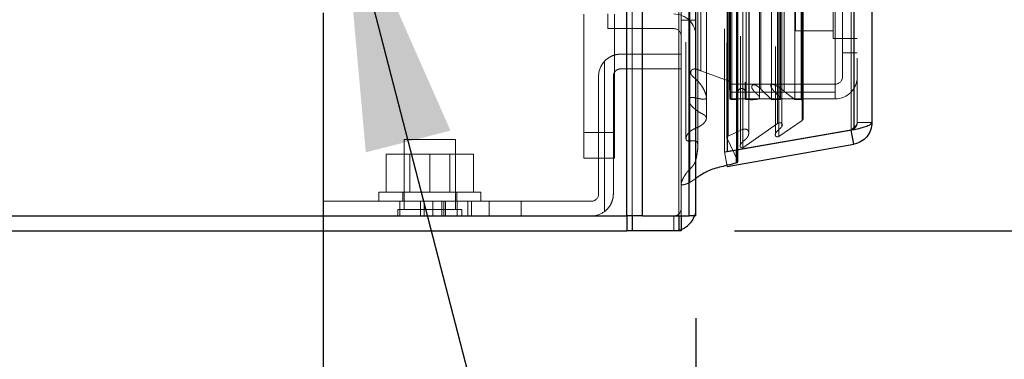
# Model space of a CAD drawing. Header units: inches. Extents: x 0.2 to 10.8, y 0.2 to 8.2.
# Tile 20 of 86: x 1.523 to 2.004, y 2.98 to 3.146. Entities that reach past the tile are written whole.
import ezdxf

# ---------------------------------------------------------------- set-up
doc = ezdxf.new("R2010")
doc.units = ezdxf.units.IN
doc.header["$MEASUREMENT"] = 0
doc.linetypes.add('HIDDEN', pattern=[0.07500000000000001, 0.05, -0.025])
doc.layers.add('DIMENSIONS', color=140, linetype='Continuous')
doc.layers.add('SLD-0', color=179, linetype='Continuous')
doc.styles.add('SLDTEXTSTYLE0', font='TXT', dxfattribs={"width": 0.7})
doc.dimstyles.new('SLDDIMSTYLE1', dxfattribs={"dimtxt": 0.0849609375, "dimasz": 0.13, "dimexe": 0, "dimexo": 0.0625, "dimgap": 0.021240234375, "dimtad": 0, "dimtih": 1, "dimtoh": 1, "dimlfac": 10, "dimrnd": 1e-09, "dimzin": 12, "dimdsep": 46, "dimtxsty": 'SLDTEXTSTYLE0', "dimsah": 1, "dimcen": 0.09, "dimadec": 0, "dimazin": 3, "dimtfac": 1, "dimtmove": 0, "dimatfit": 0, "dimfxl": 0, "dimfrac": 2, "dimtolj": 1, "dimtzin": 12, "dimarcsym": 0})
doc.dimstyles.new('SLDDIMSTYLE3', dxfattribs={"dimtxt": 0.18, "dimasz": 0.13, "dimexe": 0, "dimexo": 0.0625, "dimgap": 0, "dimtad": 0, "dimtih": 1, "dimtoh": 1, "dimdec": 0, "dimrnd": 1e-09, "dimzin": 0, "dimdsep": 46, "dimtxsty": 'Standard', "dimsah": 1, "dimcen": 0.09, "dimadec": 0, "dimazin": 0, "dimtfac": 0.13, "dimtdec": 0, "dimtofl": 0, "dimtmove": 0, "dimatfit": 3, "dimfxl": 0, "dimfrac": 2, "dimtolj": 1, "dimtzin": 0, "dimarcsym": 0})

# ---------------------------------------------------------------- blocks, each defined once
blk = doc.blocks.new('_D_5')
at = {"layer": 'DIMENSIONS'}
for p, q in [((0.8204065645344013, 3.287147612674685), (0.8204065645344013, 3.537147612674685)), ((1.686466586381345, 3.287147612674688), (0.6954065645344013, 3.287147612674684)), ((1.010316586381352, 3.042647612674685), (0.6954065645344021, 3.042647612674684)), ((0.8204065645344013, 2.744478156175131), (0.8204065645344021, 3.042647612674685)), ((0.3807564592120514, 2.744478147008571), (0.3522263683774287, 2.744478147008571)), ((0.3522263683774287, 2.744478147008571), (0.3522263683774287, 2.609447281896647)), ((0.6332256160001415, 2.744478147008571), (0.6617557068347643, 2.744478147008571)), ((0.6617557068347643, 2.744478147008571), (0.6617557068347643, 2.609447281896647)), ((0.7864178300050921, 2.744478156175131), (0.8204065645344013, 2.744478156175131)), ((0.3522263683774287, 2.609447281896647), (0.3807564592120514, 2.609447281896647)), ((0.6617557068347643, 2.609447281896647), (0.6332256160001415, 2.609447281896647))]:
    blk.add_line(p, q, dxfattribs=at)
for points in [[(0.8204065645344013, 3.287147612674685), (0.8404065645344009, 3.417147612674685), (0.8004065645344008, 3.417147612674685)], [(0.8204065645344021, 3.042647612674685), (0.8004065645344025, 2.912647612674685), (0.8404065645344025, 2.912647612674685)]]:
    blk.add_solid(points, dxfattribs=at)
at = {"layer": 'DIMENSIONS', "char_height": 0.08333333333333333, "attachment_point": 1, "style": 'SLDTEXTSTYLE0'}
for s, insert in [('2.45', (0.3807564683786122, 2.87092052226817)), ('62.1', (0.3807564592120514, 2.716869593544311))]:
    blk.add_mtext(s, dxfattribs=dict(at, insert=insert))
blk = doc.blocks.new('_D_11')
at = {"layer": 'DIMENSIONS'}
for p, q in [((2.038487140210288, 3.224847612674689), (2.038487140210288, 3.474847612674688)), ((1.746541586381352, 3.224847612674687), (2.163487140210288, 3.224847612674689)), ((1.87197215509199, 3.042647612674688), (2.163487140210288, 3.042647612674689)), ((2.038487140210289, 2.744478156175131), (2.038487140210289, 3.042647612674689)), ((2.134188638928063, 2.744478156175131), (2.038487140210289, 2.744478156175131)), ((2.287380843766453, 2.744478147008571), (2.25885075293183, 2.744478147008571)), ((2.25885075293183, 2.744478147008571), (2.25885075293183, 2.609447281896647)), ((2.539850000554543, 2.744478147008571), (2.568380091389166, 2.744478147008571)), ((2.568380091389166, 2.744478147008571), (2.568380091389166, 2.609447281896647)), ((2.25885075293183, 2.609447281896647), (2.287380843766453, 2.609447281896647)), ((2.568380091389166, 2.609447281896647), (2.539850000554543, 2.609447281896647))]:
    blk.add_line(p, q, dxfattribs=at)
for points in [[(2.038487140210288, 3.224847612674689), (2.058487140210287, 3.354847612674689), (2.018487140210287, 3.354847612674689)], [(2.038487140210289, 3.042647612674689), (2.018487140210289, 2.912647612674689), (2.058487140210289, 2.912647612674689)]]:
    blk.add_solid(points, dxfattribs=at)
at = {"layer": 'DIMENSIONS', "char_height": 0.08333333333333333, "attachment_point": 1, "style": 'SLDTEXTSTYLE0'}
for s, insert in [('1.82', (2.287380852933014, 2.87092052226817)), ('46.3', (2.287380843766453, 2.716869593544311))]:
    blk.add_mtext(s, dxfattribs=dict(at, insert=insert))
blk = doc.blocks.new('_D_12')
at = {"layer": 'DIMENSIONS'}
for p, q in [((1.670916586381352, 3.149222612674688), (1.670916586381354, 2.727656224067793)), ((1.853116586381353, 2.999847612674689), (1.853116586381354, 2.727656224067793)), ((1.112611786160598, 2.85265621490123), (1.084081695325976, 2.85265621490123)), ((1.084081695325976, 2.85265621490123), (1.084081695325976, 2.717625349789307)), ((1.365080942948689, 2.85265621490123), (1.393611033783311, 2.85265621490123)), ((1.393611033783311, 2.85265621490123), (1.393611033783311, 2.717625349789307)), ((1.670916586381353, 2.852656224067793), (1.480213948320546, 2.852656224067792)), ((1.853116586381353, 2.852656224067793), (2.103116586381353, 2.852656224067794)), ((1.084081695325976, 2.717625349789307), (1.112611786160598, 2.717625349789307)), ((1.393611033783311, 2.717625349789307), (1.365080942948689, 2.717625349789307))]:
    blk.add_line(p, q, dxfattribs=at)
for points in [[(1.670916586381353, 2.852656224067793), (1.540916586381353, 2.872656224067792), (1.540916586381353, 2.832656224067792)], [(1.853116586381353, 2.852656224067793), (1.983116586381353, 2.832656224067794), (1.983116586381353, 2.872656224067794)]]:
    blk.add_solid(points, dxfattribs=at)
at = {"layer": 'DIMENSIONS', "char_height": 0.08333333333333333, "attachment_point": 1, "style": 'SLDTEXTSTYLE0'}
for s, insert in [('1.82', (1.112611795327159, 2.97909859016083)), ('46.3', (1.112611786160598, 2.825047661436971))]:
    blk.add_mtext(s, dxfattribs=dict(at, insert=insert))

msp = doc.modelspace()

# ---------------------------------------------------------------- linework, layer by layer
at = {"layer": 'SLD-0', "linetype": 'Continuous', "lineweight": 25}
for p, q in [((1.819425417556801, 3.049847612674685), (1.819425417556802, 5.384842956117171)), ((1.827062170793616, 3.049847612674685), (1.827062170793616, 5.383426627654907)), ((1.84995333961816, 3.049847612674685), (1.849953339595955, 5.372658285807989)), ((1.853116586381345, 3.049847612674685), (1.853116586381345, 5.372347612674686)), ((1.868480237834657, 5.341502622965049), (1.868480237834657, 3.081172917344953)), ((1.930305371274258, 5.330601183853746), (1.930305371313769, 3.092074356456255)), ((1.939229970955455, 5.327067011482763), (1.939229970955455, 3.095608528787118)), ((1.930305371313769, 3.092074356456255), (1.868480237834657, 3.081172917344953)), ((1.930305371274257, 3.084972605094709), (1.929090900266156, 3.091860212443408)), ((1.868480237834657, 3.074071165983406), (1.930305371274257, 3.084972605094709)), ((1.868480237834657, 3.081172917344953), (1.868396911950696, 3.081172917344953)), ((1.873040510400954, 3.075812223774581), (1.873040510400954, 3.081977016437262)), ((1.873652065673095, 3.076733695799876), (1.873652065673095, 3.082084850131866)), ((1.063916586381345, 3.049847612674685), (1.819425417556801, 3.049847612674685)), ((1.827062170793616, 3.049847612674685), (1.819425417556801, 3.049847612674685)), ((1.819429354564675, 3.049847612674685), (1.819429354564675, 3.042647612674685)), ((1.821972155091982, 3.049847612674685), (1.821972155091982, 3.042647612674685)), ((1.827062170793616, 3.049847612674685), (1.84995333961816, 3.049847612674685)), ((1.844863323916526, 3.049847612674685), (1.844863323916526, 3.042647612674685)), ((1.845916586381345, 3.049847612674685), (1.845916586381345, 3.042647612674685)), ((1.853116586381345, 3.049847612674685), (1.84995333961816, 3.049847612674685)), ((1.060316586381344, 3.042647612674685), (1.819429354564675, 3.042647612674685)), ((1.821972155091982, 3.042647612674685), (1.819429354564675, 3.042647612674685)), ((1.844863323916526, 3.042647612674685), (1.821972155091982, 3.042647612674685)), ((1.845916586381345, 3.042647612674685), (1.844863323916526, 3.042647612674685))]:
    msp.add_line(p, q, dxfattribs=at)
at = {"layer": 'SLD-0', "linetype": 'HIDDEN', "lineweight": 18}
for p, q in [((1.819425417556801, 5.384842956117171), (1.819425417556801, 3.049847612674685)), ((1.819425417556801, 5.384842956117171), (1.819425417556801, 3.049847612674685)), ((1.819425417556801, 3.049847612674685), (1.819425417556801, 5.384842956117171)), ((1.821971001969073, 3.049847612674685), (1.821971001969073, 5.383426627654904)), ((1.821971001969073, 3.049847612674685), (1.821971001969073, 5.383426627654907)), ((1.827062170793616, 3.049847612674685), (1.827062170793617, 5.383426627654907)), ((1.844862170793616, 3.049847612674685), (1.844862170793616, 5.372658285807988)), ((1.844862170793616, 3.049847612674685), (1.844862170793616, 5.372658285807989)), ((1.845916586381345, 3.049847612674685), (1.845916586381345, 5.372347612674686)), ((1.84995333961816, 3.049847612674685), (1.84995333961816, 5.372658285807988)), ((1.850258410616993, 3.066208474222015), (1.850258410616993, 5.356467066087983)), ((1.873550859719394, 3.077172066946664), (1.873550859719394, 5.345503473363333)), ((1.873550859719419, 3.077172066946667), (1.873550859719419, 5.345503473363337)), ((1.854164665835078, 3.084158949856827), (1.854164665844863, 5.338522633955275)), ((1.854164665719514, 3.084169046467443), (1.854164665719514, 5.33852069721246)), ((1.867229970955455, 5.341502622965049), (1.867229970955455, 3.081172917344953)), ((1.873040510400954, 3.081977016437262), (1.873040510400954, 5.340698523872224)), ((1.873652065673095, 3.082084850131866), (1.873652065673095, 5.340590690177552)), ((1.874925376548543, 5.337926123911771), (1.874925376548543, 3.0847146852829)), ((1.876116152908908, 3.083254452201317), (1.876116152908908, 5.33942108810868)), ((1.868357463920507, 5.334669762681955), (1.868357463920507, 3.088005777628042)), ((1.868389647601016, 3.087754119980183), (1.868389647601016, 5.334921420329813)), ((1.868931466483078, 3.088910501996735), (1.868931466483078, 5.333765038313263)), ((1.868931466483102, 3.088910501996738), (1.868931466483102, 5.333765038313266)), ((1.892007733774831, 5.332835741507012), (1.892007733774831, 3.08984473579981)), ((1.893725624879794, 3.088730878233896), (1.893725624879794, 5.3339446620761)), ((1.876153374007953, 3.092311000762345), (1.876153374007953, 5.330364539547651)), ((1.878993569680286, 3.090339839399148), (1.878993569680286, 5.3323379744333)), ((1.895142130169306, 3.093570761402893), (1.895142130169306, 5.329108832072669)), ((1.929055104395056, 5.330601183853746), (1.929055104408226, 3.092074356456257)), ((1.929055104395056, 3.092074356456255), (1.929055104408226, 5.330601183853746)), ((1.930305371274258, 3.092074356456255), (1.930305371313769, 5.330601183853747)), ((1.858288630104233, 3.097686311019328), (1.858288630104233, 5.32495988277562)), ((1.89302445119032, 3.095093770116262), (1.89302445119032, 5.327581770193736)), ((1.905044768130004, 3.09665662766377), (1.905044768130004, 5.326018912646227)), ((1.905564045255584, 3.097533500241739), (1.905564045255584, 5.325142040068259)), ((1.932029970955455, 5.327067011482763), (1.932029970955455, 3.095608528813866)), ((1.869736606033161, 3.107794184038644), (1.869736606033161, 5.314881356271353)), ((1.869736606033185, 3.107794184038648), (1.869736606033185, 5.314881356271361)), ((1.870748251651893, 3.106794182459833), (1.870748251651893, 5.315881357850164)), ((1.870748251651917, 3.106794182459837), (1.870748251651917, 5.315881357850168)), ((1.873236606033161, 5.315881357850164), (1.873236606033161, 3.106794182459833)), ((1.873236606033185, 3.106794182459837), (1.873236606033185, 5.315881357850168)), ((1.873736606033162, 3.107294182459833), (1.873736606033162, 5.315381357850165)), ((1.877236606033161, 5.315381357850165), (1.877236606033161, 3.107294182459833)), ((1.877736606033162, 3.106794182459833), (1.877736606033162, 5.315881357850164)), ((1.877736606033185, 5.315881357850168), (1.877736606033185, 3.106794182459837)), ((1.879144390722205, 3.106794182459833), (1.879144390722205, 5.315881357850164)), ((1.884302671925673, 3.107894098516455), (1.884302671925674, 5.314831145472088)), ((1.89014912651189, 3.106794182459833), (1.89014912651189, 5.315881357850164)), ((1.894283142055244, 3.106794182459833), (1.894283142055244, 5.315881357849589)), ((1.894537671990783, 3.10759109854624), (1.894537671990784, 5.31508796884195)), ((1.901524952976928, 3.106794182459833), (1.901524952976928, 5.315881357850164)), ((1.904564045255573, 3.106794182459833), (1.904564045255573, 5.315881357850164)), ((1.904564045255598, 3.106794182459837), (1.904564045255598, 5.315881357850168)), ((1.870029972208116, 3.110387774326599), (1.870029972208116, 5.312287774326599)), ((1.880693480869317, 5.310402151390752), (1.880693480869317, 3.112256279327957)), ((1.88495958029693, 3.11194841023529), (1.88495958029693, 5.310727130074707)), ((1.884959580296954, 3.111948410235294), (1.884959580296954, 5.310727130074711)), ((1.889826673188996, 5.309406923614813), (1.889826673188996, 3.113270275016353)), ((1.89635505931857, 3.110833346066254), (1.89635505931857, 5.311842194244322)), ((1.868995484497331, 3.116017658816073), (1.868995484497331, 5.306657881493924)), ((1.868995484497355, 3.116017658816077), (1.868995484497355, 5.306657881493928)), ((1.869652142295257, 3.115090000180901), (1.869652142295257, 5.307585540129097)), ((1.869652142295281, 3.115090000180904), (1.869652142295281, 5.307585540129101)), ((1.85060464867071, 5.30268430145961), (1.850604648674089, 3.120008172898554)), ((1.855565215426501, 3.120926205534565), (1.855565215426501, 5.301749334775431)), ((1.921229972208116, 3.110387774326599), (1.921229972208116, 3.194387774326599)), ((1.924829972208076, 3.12967116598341), (1.924829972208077, 3.194387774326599)), ((1.901829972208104, 3.161771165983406), (1.901829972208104, 3.140471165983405)), ((1.920329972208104, 3.161771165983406), (1.920329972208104, 3.136771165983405)), ((1.798363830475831, 3.0906432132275), (1.798363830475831, 3.148558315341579)), ((1.810116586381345, 3.141547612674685), (1.810116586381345, 3.148747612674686)), ((1.813363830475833, 3.148558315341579), (1.813363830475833, 3.0906432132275)), ((1.845916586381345, 3.145747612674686), (1.853116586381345, 3.145747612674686)), ((1.842316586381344, 3.141547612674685), (1.810116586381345, 3.141547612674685)), ((1.920329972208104, 3.140471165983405), (1.901829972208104, 3.140471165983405)), ((1.920329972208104, 3.136771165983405), (1.924829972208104, 3.136771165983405)), ((1.924829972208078, 3.13677116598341), (1.932029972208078, 3.13677116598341)), ((1.816416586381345, 3.129047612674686), (1.845916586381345, 3.129047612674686)), ((1.924829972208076, 3.12967116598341), (1.932029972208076, 3.12967116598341)), ((1.924829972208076, 3.11797116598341), (1.924829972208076, 3.12967116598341)), ((1.808416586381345, 3.051948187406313), (1.808416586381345, 3.125502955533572)), ((1.808416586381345, 3.125502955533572), (1.808416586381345, 3.051948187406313)), ((1.845916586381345, 3.121847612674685), (1.816416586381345, 3.121847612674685)), ((1.850604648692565, 3.120002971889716), (1.85060464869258, 3.119991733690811)), ((1.855565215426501, 3.120926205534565), (1.868995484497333, 3.116017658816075)), ((1.805616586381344, 3.118247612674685), (1.805616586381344, 3.060647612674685)), ((1.812816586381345, 3.118247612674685), (1.812816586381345, 3.060647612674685)), ((1.869652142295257, 3.115090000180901), (1.869736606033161, 3.107794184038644)), ((1.870029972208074, 3.11437116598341), (1.921229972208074, 3.11437116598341)), ((1.870029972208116, 3.110387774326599), (1.921229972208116, 3.110387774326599)), ((1.870029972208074, 3.110387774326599), (1.870029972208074, 3.107171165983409)), ((1.880693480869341, 3.112256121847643), (1.880693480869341, 3.112243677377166)), ((1.884959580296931, 3.11194841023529), (1.89014912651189, 3.106794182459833)), ((1.896355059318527, 3.110833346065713), (1.90152495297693, 3.106794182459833)), ((1.921229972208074, 3.110387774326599), (1.921229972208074, 3.107171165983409)), ((1.870029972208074, 3.107171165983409), (1.921229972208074, 3.107171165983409)), ((1.870748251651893, 3.106794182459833), (1.873236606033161, 3.106794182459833)), ((1.877736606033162, 3.106794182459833), (1.879144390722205, 3.106794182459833)), ((1.884302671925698, 3.107873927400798), (1.884302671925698, 3.10789394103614)), ((1.89014912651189, 3.106794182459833), (1.894283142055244, 3.106794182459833)), ((1.894537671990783, 3.106794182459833), (1.894537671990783, 3.10759109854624)), ((1.901524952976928, 3.106794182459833), (1.904564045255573, 3.106794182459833)), ((1.893024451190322, 3.09509377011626), (1.876116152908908, 3.083254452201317)), ((1.905044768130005, 3.09665662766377), (1.893725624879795, 3.088730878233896)), ((1.932029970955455, 3.095608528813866), (1.939229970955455, 3.095608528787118)), ((1.813363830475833, 3.0906432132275), (1.798363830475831, 3.0906432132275)), ((1.798363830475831, 3.0781432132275), (1.798363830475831, 3.0906432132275)), ((1.813363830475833, 3.0906432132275), (1.798363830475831, 3.0906432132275)), ((1.813363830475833, 3.0906432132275), (1.813363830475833, 3.0781432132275)), ((1.929055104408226, 3.092074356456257), (1.867229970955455, 3.081172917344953)), ((1.867229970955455, 3.081161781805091), (1.929055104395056, 3.092063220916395)), ((1.876153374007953, 3.092311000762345), (1.868931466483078, 3.088910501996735)), ((1.892007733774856, 3.089844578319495), (1.892007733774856, 3.089839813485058)), ((1.89514213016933, 3.093565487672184), (1.89514213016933, 3.093570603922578)), ((1.930305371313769, 3.092074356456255), (1.929055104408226, 3.092074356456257)), ((1.929090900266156, 3.091860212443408), (1.929055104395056, 3.092063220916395)), ((1.723116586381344, 3.087347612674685), (1.710616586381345, 3.087347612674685)), ((1.710616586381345, 3.087347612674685), (1.710616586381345, 3.052972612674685)), ((1.735616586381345, 3.087347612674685), (1.723116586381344, 3.087347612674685)), ((1.735616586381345, 3.052972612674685), (1.735616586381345, 3.087347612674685)), ((1.868389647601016, 3.087754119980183), (1.873550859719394, 3.077172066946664)), ((1.868396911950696, 3.081172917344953), (1.867229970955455, 3.081172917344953)), ((1.868480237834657, 3.074071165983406), (1.867229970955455, 3.081161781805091)), ((1.701816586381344, 3.061547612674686), (1.701816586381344, 3.080047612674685)), ((1.723116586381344, 3.080047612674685), (1.701816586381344, 3.080047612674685)), ((1.713321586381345, 3.080047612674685), (1.713321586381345, 3.061547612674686)), ((1.723116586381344, 3.061547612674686), (1.723116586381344, 3.080047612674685)), ((1.744416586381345, 3.080047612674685), (1.723116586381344, 3.080047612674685)), ((1.732911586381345, 3.061547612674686), (1.732911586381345, 3.080047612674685)), ((1.744416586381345, 3.061547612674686), (1.744416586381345, 3.080047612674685)), ((1.813363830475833, 3.0781432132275), (1.798363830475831, 3.0781432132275)), ((1.853116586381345, 3.068244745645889), (1.850258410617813, 3.066208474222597)), ((1.698116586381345, 3.061547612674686), (1.748116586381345, 3.061547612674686)), ((1.698116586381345, 3.061547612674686), (1.698116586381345, 3.057047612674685)), ((1.709866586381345, 3.061547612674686), (1.709866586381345, 3.057047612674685)), ((1.736366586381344, 3.057047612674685), (1.736366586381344, 3.061547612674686)), ((1.748116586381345, 3.057047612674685), (1.748116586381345, 3.061547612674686)), ((1.670916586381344, 3.049847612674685), (1.670916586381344, 3.057047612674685)), ((1.670916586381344, 3.057047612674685), (1.708416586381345, 3.057047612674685)), ((1.708416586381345, 3.057047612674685), (1.708416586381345, 3.049847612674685)), ((1.802016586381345, 3.057047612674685), (1.708416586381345, 3.057047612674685)), ((1.708416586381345, 3.049847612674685), (1.708416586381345, 3.057047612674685)), ((1.718500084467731, 3.049847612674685), (1.718500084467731, 3.057047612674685)), ((1.718508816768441, 3.049847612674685), (1.718508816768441, 3.057047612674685)), ((1.720314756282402, 3.049847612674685), (1.720314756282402, 3.057047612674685)), ((1.724600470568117, 3.049847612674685), (1.724600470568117, 3.057047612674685)), ((1.729021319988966, 3.049847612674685), (1.729021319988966, 3.057047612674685)), ((1.730025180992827, 3.049847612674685), (1.730025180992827, 3.057047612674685)), ((1.730739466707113, 3.049847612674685), (1.730739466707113, 3.057047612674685)), ((1.736453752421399, 3.049847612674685), (1.736453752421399, 3.057047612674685)), ((1.736453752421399, 3.049847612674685), (1.736453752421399, 3.057047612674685)), ((1.741743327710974, 3.049847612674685), (1.741743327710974, 3.057047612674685)), ((1.74350008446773, 3.049847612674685), (1.74350008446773, 3.057047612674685)), ((1.752166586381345, 3.049847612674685), (1.752166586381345, 3.057047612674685)), ((1.752166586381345, 3.049847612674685), (1.752166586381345, 3.057047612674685)), ((1.752166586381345, 3.049847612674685), (1.752166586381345, 3.057047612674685)), ((1.752166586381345, 3.049847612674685), (1.752166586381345, 3.057047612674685)), ((1.767791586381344, 3.049847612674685), (1.767791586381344, 3.057047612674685)), ((1.723116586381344, 3.052972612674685), (1.707491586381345, 3.052972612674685)), ((1.707491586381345, 3.052972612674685), (1.707491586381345, 3.049847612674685)), ((1.738741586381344, 3.052972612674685), (1.723116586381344, 3.052972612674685)), ((1.738741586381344, 3.049847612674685), (1.738741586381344, 3.052972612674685)), ((1.819429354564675, 3.049847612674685), (1.819429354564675, 3.042647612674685)), ((1.821972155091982, 3.049847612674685), (1.821972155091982, 3.042647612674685)), ((1.842316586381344, 3.049847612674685), (1.842316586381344, 3.042647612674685)), ((1.844863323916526, 3.049847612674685), (1.844863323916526, 3.042647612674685))]:
    msp.add_line(p, q, dxfattribs=at)
at = {"layer": 'SLD-0', "linetype": 'HIDDEN', "lineweight": 18, "flags": 128}
for points in [[(1.84604974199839, 5.356535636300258), (1.846049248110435, 4.229452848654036), (1.846049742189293, 3.06614017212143)], [(1.848329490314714, 5.33488669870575), (1.848329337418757, 4.229452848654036), (1.84832949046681, 3.087791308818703)], [(1.858288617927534, 3.097687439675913), (1.858288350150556, 4.118653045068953), (1.858288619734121, 5.324988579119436)], [(1.849734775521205, 5.316338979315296), (1.849733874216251, 4.229452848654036), (1.849734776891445, 3.10635756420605)], [(1.849734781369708, 5.316337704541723), (1.849734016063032, 4.25767280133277), (1.8497347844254, 3.106337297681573)], [(1.858274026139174, 3.108382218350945), (1.858274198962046, 4.193200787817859), (1.85827402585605, 5.314291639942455)], [(1.853116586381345, 3.053447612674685), (1.8529090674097, 3.051340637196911), (1.852498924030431, 3.049847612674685)], [(1.845916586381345, 3.043265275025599), (1.844423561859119, 3.04285513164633), (1.842316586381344, 3.042647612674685)]]:
    msp.add_lwpolyline(points, dxfattribs=at)
at = {"layer": 'SLD-0', "linetype": 'HIDDEN', "lineweight": 18}
for centre, radius, start, end in [((1.842316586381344, 3.137947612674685), 0.01080000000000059, 0, 90), ((1.842316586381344, 3.137947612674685), 0.00360000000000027, 0, 90), ((1.816416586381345, 3.118247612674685), 0.01080000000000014, 137.7945535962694, 180), ((1.868652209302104, 3.115078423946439), 0.0009999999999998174, 0.6632841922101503, 69.92345722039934), ((1.921229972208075, 3.11797116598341), 0.01080000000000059, 270.0000000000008, 0), ((1.921229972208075, 3.11797116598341), 0.003600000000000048, 270.0000000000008, 0), ((1.875486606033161, 3.110544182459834), 0.00175000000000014, 0, 180), ((1.870748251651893, 3.10780589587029), 0.00101171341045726, 180.6632841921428, 270.0000000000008), ((1.873236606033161, 3.107294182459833), 0.000500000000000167, 270.0000000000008, 0), ((1.877736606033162, 3.107294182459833), 0.000500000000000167, 180, 270.0000000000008), ((1.904564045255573, 3.105794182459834), 0.001000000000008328, 0, 90), ((1.904564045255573, 3.097533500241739), 0.001000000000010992, 298.7326247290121, 0), ((1.869357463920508, 3.088005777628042), 0.001000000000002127, 115.2138142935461, 194.5756249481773), ((1.872652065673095, 3.076733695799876), 0.001000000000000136, 0, 25.99999999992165), ((1.802016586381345, 3.060647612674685), 0.003600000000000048, 270.0000000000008, 0), ((1.802016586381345, 3.060647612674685), 0.0107999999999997, 270.0000000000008, 306.3412030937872), ((1.842316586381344, 3.053447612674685), 0.00360000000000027, 270.0000000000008, 0)]:
    msp.add_arc(centre, radius, start, end, dxfattribs=at)
at = {"layer": 'SLD-0', "linetype": 'Continuous', "lineweight": 25}
for centre, radius, start, end in [((1.872652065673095, 3.076733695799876), 0.001000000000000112, 292.8577603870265, 0), ((1.842316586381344, 3.053447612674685), 0.01079999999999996, 289.4712206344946, 340.5287793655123)]:
    msp.add_arc(centre, radius, start, end, dxfattribs=at)
at = {"layer": 'SLD-0', "linetype": 'HIDDEN', "lineweight": 18}
for points, knots in [([(1.808416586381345, 3.125502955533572), (1.808928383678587, 3.126067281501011), (1.809490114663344, 3.126567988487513), (1.810709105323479, 3.12744703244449), (1.811374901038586, 3.12782802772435), (1.812748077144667, 3.128433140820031), (1.813458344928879, 3.128661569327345), (1.814925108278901, 3.128970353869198), (1.81567223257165, 3.129047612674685), (1.816416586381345, 3.129047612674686)], [0, 0, 0, 0, 0.25, 0.25, 0.5, 0.5, 0.75, 0.75, 1, 1, 1, 1]), ([(1.816416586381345, 3.121847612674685), (1.815948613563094, 3.121847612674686), (1.815487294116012, 3.121757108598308), (1.814618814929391, 3.121401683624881), (1.8142189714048, 3.12113762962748), (1.813214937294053, 3.120143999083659), (1.812816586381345, 3.119206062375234), (1.812816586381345, 3.118247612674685)], [0, 0, 0, 0, 0.2500000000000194, 0.2500000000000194, 0.5000000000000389, 0.5000000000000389, 1, 1, 1, 1]), ([(1.850258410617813, 3.066208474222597), (1.849880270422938, 3.06605075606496), (1.849190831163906, 3.065763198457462), (1.848226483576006, 3.065420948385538), (1.847443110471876, 3.065180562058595), (1.846874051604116, 3.065085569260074), (1.846482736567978, 3.065089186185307), (1.846229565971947, 3.065152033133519), (1.846062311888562, 3.065324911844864), (1.845991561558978, 3.065548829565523), (1.845978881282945, 3.065818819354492), (1.846036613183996, 3.066127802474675), (1.846152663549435, 3.066474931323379), (1.846392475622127, 3.067169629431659), (1.846839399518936, 3.068141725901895), (1.847505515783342, 3.069338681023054), (1.848208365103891, 3.070451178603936), (1.848989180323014, 3.071468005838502), (1.849929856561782, 3.07245188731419), (1.850789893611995, 3.073310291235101), (1.851497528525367, 3.074117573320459), (1.852030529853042, 3.074813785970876), (1.85266398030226, 3.075834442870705), (1.853359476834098, 3.077662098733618), (1.853639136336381, 3.080010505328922), (1.854040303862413, 3.082312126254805), (1.854201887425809, 3.08394604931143), (1.854124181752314, 3.085003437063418), (1.853961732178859, 3.085664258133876), (1.853750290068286, 3.086053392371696), (1.853460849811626, 3.086338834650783), (1.853049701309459, 3.086564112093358), (1.852494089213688, 3.086684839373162), (1.851894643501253, 3.0866610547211), (1.851296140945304, 3.086611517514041), (1.850712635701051, 3.0865529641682), (1.850214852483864, 3.086512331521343), (1.84979327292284, 3.086495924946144), (1.849452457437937, 3.086512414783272), (1.849118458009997, 3.086582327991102), (1.848813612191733, 3.086708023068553), (1.848590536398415, 3.086875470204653), (1.848423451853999, 3.087099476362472), (1.848307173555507, 3.087515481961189), (1.848332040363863, 3.088111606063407), (1.848497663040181, 3.088727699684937), (1.848865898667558, 3.089557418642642), (1.849523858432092, 3.090513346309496), (1.850556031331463, 3.091462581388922), (1.851885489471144, 3.092294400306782), (1.853240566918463, 3.092849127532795), (1.854497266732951, 3.093461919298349), (1.85540560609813, 3.093984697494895), (1.85633639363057, 3.094621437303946), (1.857288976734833, 3.095446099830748), (1.858132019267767, 3.09658473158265), (1.858386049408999, 3.097698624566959), (1.858137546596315, 3.098458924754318), (1.857881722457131, 3.098850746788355), (1.857482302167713, 3.099216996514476), (1.856865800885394, 3.099540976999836), (1.856126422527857, 3.0998773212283), (1.855422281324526, 3.100286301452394), (1.854544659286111, 3.100849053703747), (1.853503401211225, 3.101553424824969), (1.85237638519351, 3.102444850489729), (1.851385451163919, 3.103359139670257), (1.850561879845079, 3.104316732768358), (1.850012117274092, 3.105212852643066), (1.849747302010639, 3.106043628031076), (1.849689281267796, 3.106784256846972), (1.849864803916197, 3.107325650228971), (1.8501601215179, 3.107591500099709), (1.850349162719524, 3.107699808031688), (1.850595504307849, 3.107786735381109), (1.850894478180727, 3.107847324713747), (1.851236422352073, 3.10787435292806), (1.851612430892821, 3.107864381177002), (1.852017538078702, 3.107825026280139), (1.852451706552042, 3.107765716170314), (1.852999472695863, 3.107671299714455), (1.853649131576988, 3.107538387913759), (1.854392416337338, 3.107373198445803), (1.855176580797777, 3.107202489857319), (1.855967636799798, 3.107059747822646), (1.856734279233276, 3.106960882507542), (1.857384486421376, 3.106988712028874), (1.857942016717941, 3.107149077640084), (1.858213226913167, 3.107471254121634), (1.858301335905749, 3.107787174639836), (1.858317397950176, 3.108063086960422), (1.85827694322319, 3.108413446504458), (1.858132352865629, 3.109057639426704), (1.857715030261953, 3.110258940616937), (1.856992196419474, 3.111922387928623), (1.855867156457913, 3.113812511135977), (1.854396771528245, 3.115585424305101), (1.852988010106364, 3.116924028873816), (1.851939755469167, 3.11786640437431), (1.851404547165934, 3.1183962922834), (1.851025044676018, 3.11885551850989), (1.85075326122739, 3.119289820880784), (1.850592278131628, 3.119780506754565), (1.850613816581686, 3.120287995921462), (1.850771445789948, 3.120729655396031), (1.850999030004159, 3.121106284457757), (1.851276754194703, 3.121414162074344), (1.851634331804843, 3.121631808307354), (1.852023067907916, 3.121760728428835), (1.852477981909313, 3.121823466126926), (1.853052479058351, 3.121784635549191), (1.853774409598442, 3.1216006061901), (1.854638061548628, 3.121306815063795), (1.855239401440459, 3.121059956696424), (1.855565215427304, 3.12092620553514)], [0, 0, 0, 0, 0.01165580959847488, 0.02125130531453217, 0.02862020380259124, 0.03429118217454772, 0.03667556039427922, 0.03893308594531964, 0.04124556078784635, 0.04399857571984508, 0.04734540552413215, 0.05123865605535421, 0.05575357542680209, 0.06095083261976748, 0.07795820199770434, 0.09408109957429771, 0.1092829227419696, 0.1236696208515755, 0.1375796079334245, 0.1541345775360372, 0.1630180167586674, 0.1729922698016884, 0.1840146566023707, 0.2048891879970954, 0.2441303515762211, 0.2718263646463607, 0.2922069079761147, 0.305387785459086, 0.3118454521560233, 0.3169623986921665, 0.3208356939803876, 0.3252760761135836, 0.3302677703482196, 0.3359005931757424, 0.34109852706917, 0.3462793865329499, 0.3515152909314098, 0.3544827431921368, 0.3574843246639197, 0.360567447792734, 0.3637072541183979, 0.3668044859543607, 0.3686870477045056, 0.3738130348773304, 0.3820846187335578, 0.3908438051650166, 0.3972951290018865, 0.4147690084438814, 0.4303906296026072, 0.4422064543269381, 0.4610488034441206, 0.4723716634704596, 0.4826980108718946, 0.4921122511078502, 0.5067198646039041, 0.5227377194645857, 0.5401598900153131, 0.5471704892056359, 0.5518299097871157, 0.5564977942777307, 0.5638264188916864, 0.5721575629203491, 0.5801748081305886, 0.587977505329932, 0.603508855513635, 0.6184661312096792, 0.6329214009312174, 0.6469260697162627, 0.6603699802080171, 0.6694172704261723, 0.6784503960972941, 0.6877764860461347, 0.689599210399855, 0.6916347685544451, 0.6940048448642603, 0.696746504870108, 0.6997911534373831, 0.7031107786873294, 0.7067203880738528, 0.7106189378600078, 0.7148230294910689, 0.7216775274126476, 0.7285545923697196, 0.7354668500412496, 0.7435757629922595, 0.7503644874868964, 0.7559948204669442, 0.760730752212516, 0.7657889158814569, 0.7692105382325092, 0.7726136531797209, 0.7760447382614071, 0.7827829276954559, 0.7970064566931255, 0.8224909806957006, 0.8478785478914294, 0.8735719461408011, 0.8997148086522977, 0.9106852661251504, 0.9188292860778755, 0.9241891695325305, 0.930452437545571, 0.9365868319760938, 0.9427591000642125, 0.9491693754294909, 0.9540555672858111, 0.9584565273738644, 0.9625318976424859, 0.9663326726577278, 0.9697505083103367, 0.9746993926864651, 0.9815092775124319, 0.9899814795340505, 1, 1, 1, 1]), ([(1.879144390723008, 3.106794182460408), (1.879503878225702, 3.106784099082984), (1.880180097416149, 3.106765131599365), (1.881131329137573, 3.106776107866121), (1.881955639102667, 3.106814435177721), (1.882656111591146, 3.106887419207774), (1.8832448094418, 3.106998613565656), (1.883737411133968, 3.107156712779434), (1.884121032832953, 3.107397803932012), (1.884339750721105, 3.107761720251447), (1.884277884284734, 3.108066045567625), (1.884125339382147, 3.108335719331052), (1.88391609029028, 3.108627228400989), (1.883572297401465, 3.108997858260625), (1.883015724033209, 3.109513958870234), (1.882335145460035, 3.110133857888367), (1.881657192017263, 3.110841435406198), (1.881110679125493, 3.111513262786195), (1.880721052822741, 3.112151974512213), (1.880452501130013, 3.112745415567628), (1.880434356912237, 3.113253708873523), (1.880570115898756, 3.113635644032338), (1.880783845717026, 3.11389432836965), (1.881097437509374, 3.114031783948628), (1.88145994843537, 3.11406199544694), (1.881877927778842, 3.114021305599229), (1.882356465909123, 3.113897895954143), (1.882906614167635, 3.113636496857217), (1.883509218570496, 3.113213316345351), (1.884229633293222, 3.11265495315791), (1.884700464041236, 3.112199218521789), (1.884959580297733, 3.111948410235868)], [0, 0, 0, 0, 0.0516001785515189, 0.09706326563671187, 0.1364041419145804, 0.1700382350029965, 0.1985190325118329, 0.2234229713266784, 0.2470195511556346, 0.2713164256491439, 0.2966105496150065, 0.3102882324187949, 0.3318030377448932, 0.3615707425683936, 0.3999268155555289, 0.4632548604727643, 0.5211071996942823, 0.573335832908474, 0.6200679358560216, 0.6617528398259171, 0.6994333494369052, 0.7213754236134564, 0.7400102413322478, 0.7567370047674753, 0.7731511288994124, 0.7917149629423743, 0.8167908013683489, 0.8462062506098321, 0.8858170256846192, 0.9371607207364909, 1, 1, 1, 1]), ([(1.894283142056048, 3.106794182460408), (1.894307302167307, 3.10680503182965), (1.894371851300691, 3.106834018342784), (1.894475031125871, 3.106898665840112), (1.894593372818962, 3.107005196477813), (1.894683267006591, 3.107171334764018), (1.894653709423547, 3.107394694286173), (1.894533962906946, 3.107615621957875), (1.894266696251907, 3.107975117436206), (1.893800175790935, 3.108397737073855), (1.893234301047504, 3.108978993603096), (1.892654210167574, 3.109564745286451), (1.892087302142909, 3.110156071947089), (1.891520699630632, 3.110778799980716), (1.890959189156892, 3.111434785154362), (1.890418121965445, 3.112126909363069), (1.890033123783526, 3.112733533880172), (1.889815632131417, 3.113242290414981), (1.889713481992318, 3.113641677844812), (1.889837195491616, 3.113954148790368), (1.890049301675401, 3.114124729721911), (1.890254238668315, 3.114200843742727), (1.890508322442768, 3.114230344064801), (1.890798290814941, 3.114222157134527), (1.891110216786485, 3.114174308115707), (1.891505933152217, 3.114064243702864), (1.891999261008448, 3.113858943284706), (1.892610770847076, 3.1135502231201), (1.893296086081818, 3.113143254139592), (1.89396497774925, 3.112697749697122), (1.894579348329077, 3.112255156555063), (1.895108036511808, 3.111868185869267), (1.895580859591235, 3.111506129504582), (1.895995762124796, 3.111166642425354), (1.896239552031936, 3.110940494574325), (1.896355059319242, 3.11083334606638)], [0, 0, 0, 0, 0.004393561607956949, 0.0117383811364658, 0.02163481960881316, 0.0335056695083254, 0.04779306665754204, 0.06568677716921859, 0.08271741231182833, 0.1309393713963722, 0.1816873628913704, 0.2321676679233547, 0.2822821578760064, 0.3319640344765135, 0.3859283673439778, 0.4419291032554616, 0.4994657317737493, 0.5270850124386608, 0.5544187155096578, 0.5825390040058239, 0.5921652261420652, 0.6028740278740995, 0.6156206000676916, 0.6301815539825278, 0.6459191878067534, 0.6630307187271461, 0.6933290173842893, 0.7305967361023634, 0.7749517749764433, 0.8266059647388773, 0.8674982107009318, 0.9053336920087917, 0.9400534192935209, 0.9715974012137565, 1, 1, 1, 1]), ([(1.893725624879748, 3.088730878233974), (1.893676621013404, 3.088705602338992), (1.89357814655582, 3.088654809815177), (1.893405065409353, 3.088607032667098), (1.893220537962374, 3.088580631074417), (1.893027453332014, 3.088577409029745), (1.892832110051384, 3.088596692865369), (1.892640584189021, 3.08863852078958), (1.89245980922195, 3.088702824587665), (1.89229756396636, 3.088789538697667), (1.89213232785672, 3.088923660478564), (1.891990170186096, 3.089161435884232), (1.891953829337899, 3.089478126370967), (1.89198648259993, 3.089812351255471), (1.892143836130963, 3.090386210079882), (1.89267564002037, 3.091275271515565), (1.893631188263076, 3.092065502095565), (1.894418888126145, 3.0927340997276), (1.894923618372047, 3.093249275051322), (1.895308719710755, 3.093811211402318), (1.895476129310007, 3.094412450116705), (1.895317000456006, 3.094953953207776), (1.895007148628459, 3.095333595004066), (1.89469235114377, 3.095499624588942), (1.894378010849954, 3.095530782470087), (1.894057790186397, 3.095487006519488), (1.893735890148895, 3.09539433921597), (1.893389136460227, 3.095257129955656), (1.893162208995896, 3.095155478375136), (1.893024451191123, 3.095093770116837)], [0, 0, 0, 0, 0.01286879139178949, 0.02586014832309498, 0.03915414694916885, 0.05280973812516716, 0.06678895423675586, 0.0809919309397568, 0.09530063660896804, 0.1096358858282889, 0.1240351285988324, 0.1483514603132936, 0.1869717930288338, 0.2169893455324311, 0.2495702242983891, 0.3631535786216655, 0.4986136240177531, 0.5635885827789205, 0.627260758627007, 0.6891535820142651, 0.7481889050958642, 0.8066944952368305, 0.849955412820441, 0.8739836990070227, 0.8919318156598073, 0.9150774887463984, 0.9430074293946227, 0.9654022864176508, 1, 1, 1, 1]), ([(1.932029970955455, 3.095608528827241), (1.932026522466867, 3.095524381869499), (1.93201962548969, 3.095356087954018), (1.931964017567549, 3.095103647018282), (1.931875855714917, 3.094851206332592), (1.931752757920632, 3.094598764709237), (1.931596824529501, 3.094346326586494), (1.931409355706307, 3.094093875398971), (1.931138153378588, 3.093778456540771), (1.930755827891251, 3.093399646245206), (1.93023890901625, 3.092957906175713), (1.929668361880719, 3.092516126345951), (1.929259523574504, 3.092221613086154), (1.929055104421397, 3.092074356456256)], [0, 0, 0, 0, 0.07144899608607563, 0.1428979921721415, 0.2143469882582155, 0.2857959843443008, 0.3572449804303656, 0.4286939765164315, 0.500142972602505, 0.6251072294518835, 0.7500714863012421, 0.8750357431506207, 1, 1, 1, 1]), ([(1.929055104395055, 3.092063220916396), (1.929172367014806, 3.092087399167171), (1.929406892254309, 3.092135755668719), (1.92974730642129, 3.092252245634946), (1.930075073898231, 3.092399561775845), (1.930386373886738, 3.092579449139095), (1.930678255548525, 3.092789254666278), (1.930947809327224, 3.093027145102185), (1.931253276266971, 3.093356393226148), (1.931563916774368, 3.093799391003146), (1.931828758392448, 3.09437098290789), (1.931998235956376, 3.094980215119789), (1.932019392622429, 3.095399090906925), (1.932029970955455, 3.095608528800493)], [0, 0, 0, 0, 0.07144899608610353, 0.1428979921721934, 0.2143469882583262, 0.2857959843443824, 0.3572449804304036, 0.4286939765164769, 0.5001429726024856, 0.6251072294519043, 0.7500714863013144, 0.8750357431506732, 0.9999999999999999, 0.9999999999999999, 0.9999999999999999, 0.9999999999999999]), ([(1.876116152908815, 3.083254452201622), (1.876073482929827, 3.083243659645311), (1.875986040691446, 3.08322154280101), (1.875841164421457, 3.08321567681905), (1.875688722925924, 3.083231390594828), (1.875531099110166, 3.083271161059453), (1.875373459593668, 3.083334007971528), (1.875221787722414, 3.083418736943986), (1.875083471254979, 3.083523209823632), (1.874957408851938, 3.083654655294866), (1.874826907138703, 3.083856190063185), (1.874711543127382, 3.084306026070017), (1.874983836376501, 3.08491680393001), (1.87552048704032, 3.085639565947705), (1.876243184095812, 3.086377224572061), (1.877124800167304, 3.087131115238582), (1.87783717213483, 3.087770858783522), (1.878298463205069, 3.08833862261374), (1.878595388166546, 3.088801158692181), (1.878851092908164, 3.0893631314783), (1.879009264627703, 3.090028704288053), (1.879001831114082, 3.090730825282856), (1.878849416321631, 3.091387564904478), (1.878567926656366, 3.091846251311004), (1.878209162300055, 3.092129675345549), (1.877771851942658, 3.09229088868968), (1.877269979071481, 3.092366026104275), (1.87671713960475, 3.092377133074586), (1.87634330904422, 3.092333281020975), (1.876153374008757, 3.09231100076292)], [0, 0, 0, 0, 0.0080156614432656, 0.01642624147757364, 0.02548130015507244, 0.03532265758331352, 0.04596838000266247, 0.05731829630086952, 0.06918684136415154, 0.08154973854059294, 0.09716460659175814, 0.1262066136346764, 0.1938647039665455, 0.2508569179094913, 0.3344528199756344, 0.4187956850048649, 0.5010146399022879, 0.5361129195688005, 0.5786151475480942, 0.6281782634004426, 0.6848127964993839, 0.7500089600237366, 0.8064906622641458, 0.8477527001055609, 0.8748195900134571, 0.9022650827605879, 0.9327237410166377, 0.9658184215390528, 1, 1, 1, 1]), ([(1.812816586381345, 3.060647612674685), (1.812816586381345, 3.059797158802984), (1.81271751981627, 3.058963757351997), (1.812328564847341, 3.057329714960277), (1.812033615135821, 3.056524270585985), (1.811277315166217, 3.055027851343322), (1.810810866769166, 3.054321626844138), (1.809717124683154, 3.053027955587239), (1.809101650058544, 3.052452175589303), (1.808416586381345, 3.051948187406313)], [0, 0, 0, 0, 0.25, 0.25, 0.5, 0.5, 0.75, 0.75, 1, 1, 1, 1])]:
    msp.add_open_spline(points, degree=3, knots=knots, dxfattribs=at)
at = {"layer": 'SLD-0', "linetype": 'Continuous', "lineweight": 25}
for points, knots in [([(1.930305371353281, 3.092074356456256), (1.931542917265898, 3.092368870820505), (1.932741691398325, 3.092663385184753), (1.934918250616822, 3.093252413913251), (1.93589550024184, 3.093546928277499), (1.937511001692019, 3.094135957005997), (1.938148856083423, 3.094430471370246), (1.939008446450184, 3.095019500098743), (1.939229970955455, 3.095314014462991), (1.939229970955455, 3.095608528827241)], [0, 0, 0, 0, 0.25, 0.25, 0.5, 0.5, 0.75, 0.75, 1, 1, 1, 1]), ([(1.939229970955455, 3.095608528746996), (1.939229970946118, 3.094351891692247), (1.939008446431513, 3.093095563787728), (1.938148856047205, 3.090733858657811), (1.937511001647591, 3.089629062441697), (1.935895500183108, 3.087703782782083), (1.934918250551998, 3.086883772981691), (1.932741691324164, 3.085627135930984), (1.931542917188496, 3.085190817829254), (1.930305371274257, 3.084972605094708)], [0, 0, 0, 0, 0.25, 0.25, 0.5, 0.5, 0.75, 0.75, 1, 1, 1, 1]), ([(1.873040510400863, 3.07581222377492), (1.871581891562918, 3.075406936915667), (1.869700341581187, 3.074884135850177), (1.865456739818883, 3.073871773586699), (1.86045885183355, 3.072771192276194), (1.856137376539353, 3.070272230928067), (1.853847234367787, 3.068767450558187), (1.853210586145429, 3.068311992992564), (1.853116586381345, 3.068244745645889)], [0, 0, 0, 0, 0.2048192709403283, 0.2642072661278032, 0.5877581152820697, 0.8815774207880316, 0.9825151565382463, 1, 1, 1, 1])]:
    msp.add_open_spline(points, degree=3, knots=knots, dxfattribs=at)

# ---------------------------------------------------------------- dimensions: what is measured, and where the dimension line sits
at = {"layer": 'DIMENSIONS'}
for base, p1, p2, angle, picture, middle in [((0.8204065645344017, 3.042647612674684), (1.736466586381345, 3.287147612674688), (1.060316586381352, 3.042647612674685), 90.0000000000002, '_D_5', (0.8204065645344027, 2.744478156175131)), ((2.038487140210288, 3.224847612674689), (1.82197215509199, 3.042647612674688), (1.696541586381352, 3.224847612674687), 90.0000000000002, '_D_11', (2.03848714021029, 2.744478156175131)), ((1.853116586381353, 2.852656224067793), (1.670916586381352, 3.199222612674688), (1.853116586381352, 3.049847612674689), 1.396511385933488e-13, '_D_12', (1.238846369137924, 2.852656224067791))]:
    dim = msp.add_linear_dim(base=base, p1=p1, p2=p2, angle=angle, dimstyle='SLDDIMSTYLE1', dxfattribs=at)
    dim.commit()
    dim.dimension.update_dxf_attribs({"geometry": picture, "text_midpoint": middle, "dimtype": 160})

# ---------------------------------------------------------------- leaders
msp.add_leader([(1.680096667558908, 3.212203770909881), (1.855025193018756, 2.532872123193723), (1.605025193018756, 2.532872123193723)], dimstyle='SLDDIMSTYLE3', dxfattribs=at)

doc.saveas('drawing.dxf')
